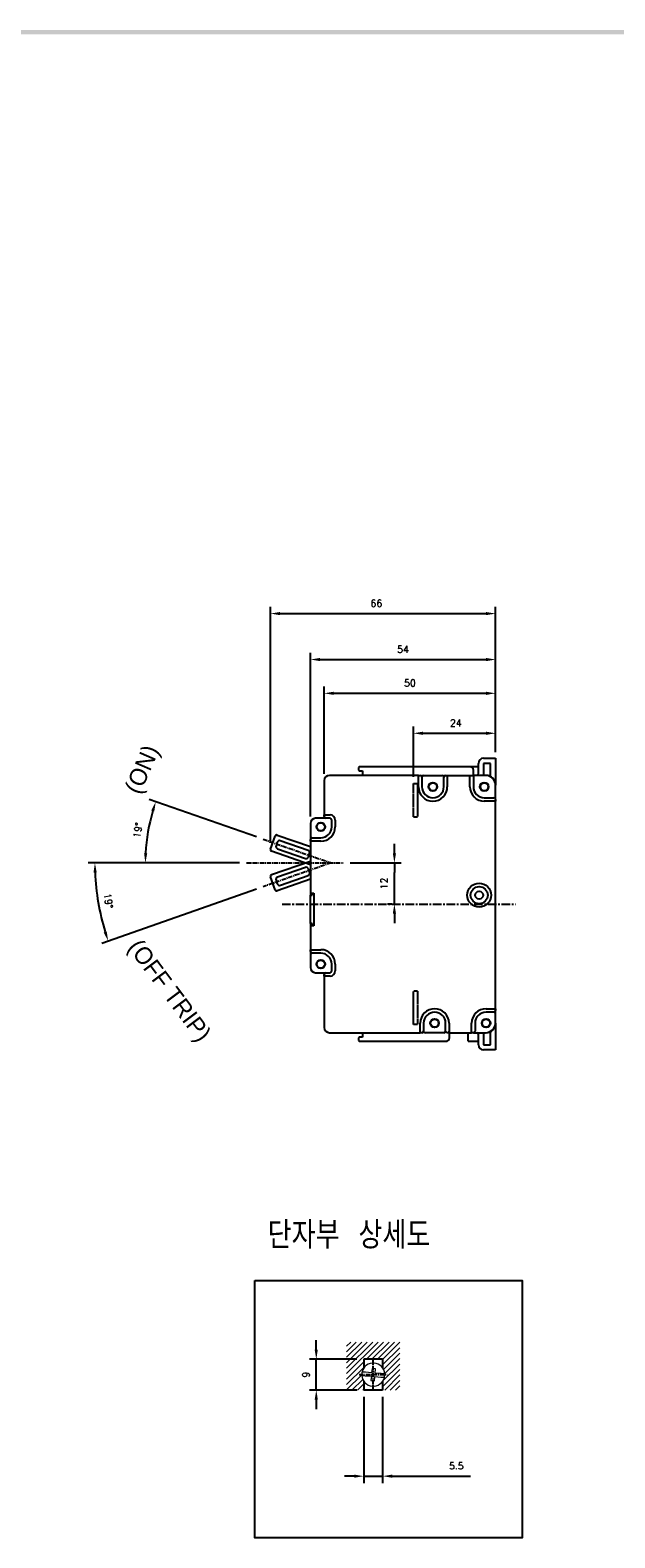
# Model space of a CAD drawing. Extents: x -44 to 949, y -75 to 622.
# Tile 3 of 6: x 282 to 452, y 178 to 618. Entities that reach past the tile are written whole.
import ezdxf

# ---------------------------------------------------------------- set-up
doc = ezdxf.new("R2010")
doc.units = 0
doc.header["$MEASUREMENT"] = 0
doc.linetypes.add('CENTER', pattern=[2, 1.25, -0.25, 0.25, -0.25])
doc.linetypes.add('HID', pattern=[3.5, 1.25, -1, 1.25])
doc.layers.get('0').update_dxf_attribs({"linetype": 'CONTINUOUS'})
doc.layers.add('AM_5', color=3, linetype='CONTINUOUS', lineweight=15)
for name, color, linetype in [('cen', 1, 'CENTER'), ('di', 3, 'CONTINUOUS'), ('DIM', 3, 'CONTINUOUS'), ('dwg', 7, 'CONTINUOUS'), ('Hid', 5, 'HID')]:
    doc.layers.add(name, color=color, linetype=linetype)
doc.styles.add('K', font='romank.shx', dxfattribs={"bigfont": 'ciwhhs.shx'})
doc.styles.add('KIM', font='ROMANS.shx', dxfattribs={"height": 5, "bigfont": 'GSG1.shx'})
doc.styles.get("Standard").update_dxf_attribs({"font": 'romans.shx', "height": 2, "bigfont": 'hgs.shx'})
doc.dimstyles.get("Standard").update_dxf_attribs({"dimscale": 0, "dimtxt": 2, "dimasz": 2, "dimexe": 0.5, "dimexo": 0.5, "dimgap": 1, "dimtad": 1, "dimdsep": 46, "dimtxsty": 'Standard', "dimcen": 0, "dimclrd": 3, "dimclre": 3, "dimclrt": 3, "dimadec": 0, "dimazin": 2, "dimtp": 0.1, "dimtm": 0.1, "dimtfac": 1, "dimtmove": 0, "dimatfit": 3, "dimfxl": 0, "dimtolj": 1, "dimarcsym": 0})
doc.dimstyles.new('STANDARD$0', dxfattribs={"dimtxt": 5, "dimasz": 5, "dimexe": 1, "dimexo": 2, "dimgap": 2, "dimtad": 1, "dimdec": 4, "dimzin": 12, "dimdsep": 46, "dimtxsty": 'KIM', "dimcen": -1, "dimdle": 0.1, "dimadec": 0, "dimazin": 0, "dimtfac": 1, "dimtdec": 4, "dimtmove": 0, "dimatfit": 3, "dimfxl": 0, "dimtolj": 1, "dimtzin": 0, "dimarcsym": 0})

# ---------------------------------------------------------------- blocks, each defined once
blk = doc.blocks.new('*D183')
at = {"layer": 'DIM'}
for p, q in [((388.13, 377.63), (388.13, 380.43)), ((375.22, 374.83), (390.13, 374.83)), ((388.13, 374.83), (388.13, 372.03)), ((388.13, 365.63), (388.13, 372.03)), ((388.13, 362.83), (388.13, 365.63)), ((387.39, 362.83), (386.13, 362.83)), ((388.13, 360.03), (388.13, 357.23))]:
    blk.add_line(p, q, dxfattribs=at)
for points in [[(387.67, 377.63), (388.6, 377.63), (388.13, 374.83)], [(387.67, 360.03), (388.6, 360.03), (388.13, 362.83)]]:
    blk.add_solid(points, dxfattribs=at)
at = {"layer": 'DIM', "insert": (385.13, 368.83), "char_height": 2, "attachment_point": 5, "rotation": 90}
blk.add_mtext('\\A1;12', dxfattribs=at)
blk = doc.blocks.new('*D184')
at = {"layer": 'DIM'}
for p, q in [((347.94, 382.39), (316.63, 393.28)), ((342.98, 374.83), (313.51, 374.83))]:
    blk.add_line(p, q, dxfattribs=at)
blk.add_arc((369.66, 374.83), 54.15, 163.7751, 177.037, dxfattribs=at)
for points in [[(317.22, 390.1), (318.11, 389.82), (318.52, 392.63)], [(316.05, 377.62), (315.12, 377.64), (315.51, 374.83)]]:
    blk.add_solid(points, dxfattribs=at)
at = {"layer": 'DIM', "insert": (313.31, 384.35), "char_height": 2, "attachment_point": 5, "rotation": 80.4061}
blk.add_mtext('\\A1;19%%D', dxfattribs=at)
blk = doc.blocks.new('*D190')
at = {"layer": 'DIM'}
for p, q in [((393.66, 399.9), (393.66, 414.61)), ((417.66, 407.33), (417.66, 414.61)), ((396.46, 412.61), (414.86, 412.61))]:
    blk.add_line(p, q, dxfattribs=at)
for points in [[(396.46, 413.08), (396.46, 412.14), (393.66, 412.61)], [(414.86, 413.08), (414.86, 412.14), (417.66, 412.61)]]:
    blk.add_solid(points, dxfattribs=at)
at = {"layer": 'DIM', "insert": (406.05, 415.61), "char_height": 2, "attachment_point": 5}
blk.add_mtext('\\A1;24', dxfattribs=at)
blk = doc.blocks.new('*D191')
at = {"layer": 'DIM'}
for p, q in [((367.66, 400.83), (367.66, 426.26)), ((417.66, 407.33), (417.66, 426.26)), ((370.46, 424.26), (414.86, 424.26))]:
    blk.add_line(p, q, dxfattribs=at)
for points in [[(370.46, 424.72), (370.46, 423.79), (367.66, 424.26)], [(414.86, 424.72), (414.86, 423.79), (417.66, 424.26)]]:
    blk.add_solid(points, dxfattribs=at)
at = {"layer": 'DIM', "insert": (392.66, 427.26), "char_height": 2, "attachment_point": 5}
blk.add_mtext('\\A1;50', dxfattribs=at)
blk = doc.blocks.new('*D192')
at = {"layer": 'DIM'}
for p, q in [((363.66, 388.33), (363.66, 436.1)), ((417.66, 407.33), (417.66, 436.1)), ((366.46, 434.1), (414.86, 434.1))]:
    blk.add_line(p, q, dxfattribs=at)
for points in [[(366.46, 434.57), (366.46, 433.63), (363.66, 434.1)], [(414.86, 434.57), (414.86, 433.63), (417.66, 434.1)]]:
    blk.add_solid(points, dxfattribs=at)
at = {"layer": 'DIM', "insert": (390.66, 437.1), "char_height": 2, "attachment_point": 5}
blk.add_mtext('\\A1;54', dxfattribs=at)
blk = doc.blocks.new('*D193')
at = {"layer": 'DIM'}
for p, q in [((342.98, 374.83), (298.79, 374.83)), ((347.95, 367.22), (302.78, 351.38))]:
    blk.add_line(p, q, dxfattribs=at)
blk.add_arc((369.66, 374.83), 68.87, 182.3295, 196.9871, dxfattribs=at)
for points in [[(300.38, 372.02), (301.31, 372.04), (300.79, 374.83)], [(304.23, 354.85), (303.35, 354.56), (304.66, 352.05)]]:
    blk.add_solid(points, dxfattribs=at)
at = {"layer": 'DIM', "insert": (304.72, 363.78), "char_height": 2, "attachment_point": 5, "rotation": 279.6583}
blk.add_mtext('\\A1;19%%D', dxfattribs=at)
blk = doc.blocks.new('*D196')
at = {"layer": 'DIM'}
for p, q in [((379.2, 219.17), (379.2, 194.08)), ((384.7, 219.17), (384.7, 194.08)), ((376.4, 196.08), (373.6, 196.08)), ((379.2, 196.08), (384.7, 196.08)), ((387.5, 196.08), (410.3, 196.08))]:
    blk.add_line(p, q, dxfattribs=at)
for points in [[(376.4, 196.55), (376.4, 195.62), (379.2, 196.08)], [(387.5, 196.55), (387.5, 195.62), (384.7, 196.08)]]:
    blk.add_solid(points, dxfattribs=at)
at = {"layer": 'DIM', "insert": (406.2, 199.08), "char_height": 2, "attachment_point": 5}
blk.add_mtext('\\A1;5.5', dxfattribs=at)
blk = doc.blocks.new('*D197')
at = {"layer": 'DIM'}
for p, q in [((365.35, 232.97), (365.35, 235.77)), ((377.2, 230.17), (363.35, 230.17)), ((365.35, 221.17), (365.35, 230.17)), ((377.2, 221.17), (363.35, 221.17)), ((365.35, 218.37), (365.35, 215.57))]:
    blk.add_line(p, q, dxfattribs=at)
for points in [[(364.88, 232.97), (365.81, 232.97), (365.35, 230.17)], [(364.88, 218.37), (365.81, 218.37), (365.35, 221.17)]]:
    blk.add_solid(points, dxfattribs=at)
at = {"layer": 'DIM', "insert": (362.35, 225.67), "char_height": 2, "attachment_point": 5, "rotation": 90}
blk.add_mtext('\\A1;9', dxfattribs=at)
blk = doc.blocks.new('fdfsadfas')
at = {"color": 7, "linetype": 'Continuous', "lineweight": 15}
for p, q in [((234, 336.04), (235.79, 335.88)), ((235.88, 336.88), (234.09, 337.04)), ((235.79, 335.88), (235.68, 334.64)), ((235.68, 334.64), (236.68, 334.55)), ((235.99, 338.13), (235.88, 336.88)), ((236.99, 338.04), (235.99, 338.13)), ((236.68, 334.55), (236.79, 335.8)), ((236.79, 335.8), (238.58, 335.64)), ((236.88, 336.79), (236.99, 338.04)), ((238.67, 336.64), (236.88, 336.79))]:
    blk.add_line(p, q, dxfattribs=at)
for start, end in [(3.5525, 166.3852), (166.3852, 183.5525), (183.5525, 346.3852), (346.3852, 3.5525)]:
    blk.add_arc((236.33, 336.34), 3.35, start, end, dxfattribs=at)
for points, knots in [([(232.99, 336.13), (233, 336.13), (233.02, 336.13), (233.19, 336.11), (233.45, 336.09), (233.73, 336.07), (233.92, 336.05), (234, 336.04)], [0, 0, 0, 0, 0.210927, 0.421827, 0.633563, 0.84758, 1, 1, 1, 1]), ([(234.09, 337.04), (233.97, 337.05), (233.74, 337.07), (233.44, 337.1), (233.21, 337.12), (233.09, 337.13), (233.08, 337.13), (233.08, 337.13)], [0, 0, 0, 0, 0.219553, 0.439238, 0.655713, 0.868958, 1, 1, 1, 1]), ([(238.58, 335.64), (238.69, 335.63), (238.92, 335.61), (239.23, 335.58), (239.46, 335.56), (239.57, 335.55), (239.59, 335.55), (239.59, 335.55)], [0, 0, 0, 0, 0.219553, 0.439238, 0.655713, 0.868958, 1, 1, 1, 1]), ([(239.68, 336.55), (239.67, 336.55), (239.64, 336.55), (239.47, 336.56), (239.22, 336.59), (238.94, 336.61), (238.74, 336.63), (238.67, 336.64)], [0, 0, 0, 0, 0.2109274, 0.4218266, 0.6335624, 0.8475799, 1, 1, 1, 1])]:
    blk.add_open_spline(points, degree=3, knots=knots, dxfattribs=at)
blk = doc.blocks.new('*D200')
at = {"layer": 'DIM'}
for p, q in [((351.97, 380.69), (351.97, 449.49)), ((417.66, 407.08), (417.66, 449.49)), ((354.77, 447.49), (414.86, 447.49))]:
    blk.add_line(p, q, dxfattribs=at)
for points in [[(354.77, 447.96), (354.77, 447.03), (351.97, 447.49)], [(414.86, 447.96), (414.86, 447.03), (417.66, 447.49)]]:
    blk.add_solid(points, dxfattribs=at)
at = {"layer": 'DIM', "insert": (382.88, 450.49), "char_height": 2, "attachment_point": 5}
blk.add_mtext('\\A1;66', dxfattribs=at)

msp = doc.modelspace()

# ---------------------------------------------------------------- linework, layer by layer
for p, q in [((414.16, 405.329), (417.66, 405.329)), ((417.66, 405.329), (417.66, 404.829)), ((417.66, 404.829), (417.66, 397.529)), ((395.16, 400.329), (369.16, 400.329)), ((377.86, 402.829), (377.66, 402.629)), ((377.66, 402.629), (377.66, 401.829)), ((377.66, 401.829), (377.86, 401.629)), ((410.16, 402.829), (377.86, 402.829)), ((377.86, 401.629), (378.86, 401.629)), ((378.86, 401.629), (378.86, 400.329)), ((395.16, 397.029), (395.16, 400.329)), ((395.16, 400.329), (395.66, 400.329)), ((396.66, 400.329), (402.06, 400.329)), ((403.06, 400.329), (403.56, 400.329)), ((403.56, 400.329), (403.56, 397.029)), ((403.56, 400.329), (410.16, 400.329)), ((410.16, 400.329), (411.16, 400.329)), ((410.16, 397.029), (410.16, 400.329)), ((411.16, 400.329), (411.16, 401.829)), ((411.16, 400.329), (411.16, 397.029)), ((414.66, 400.329), (411.16, 400.329)), ((412.66, 400.829), (412.66, 403.829)), ((416.16, 403.829), (414.16, 403.829)), ((414.16, 403.829), (414.16, 400.829)), ((414.16, 400.829), (414.16, 400.329)), ((416.16, 400.009), (416.16, 403.829)), ((367.66, 398.829), (367.66, 388.829)), ((396.16, 399.829), (396.16, 397.029)), ((402.56, 397.029), (402.56, 399.829)), ((417.66, 393.329), (417.66, 397.329)), ((414.36, 393.829), (417.16, 393.829)), ((417.66, 392.829), (414.36, 392.829)), ((417.66, 393.329), (417.66, 392.829)), ((417.66, 332.329), (417.66, 392.829)), ((367.66, 387.829), (365.16, 387.829)), ((367.86, 388.629), (367.66, 388.829)), ((367.66, 388.829), (369.36, 388.829)), ((367.66, 388.329), (367.66, 388.829)), ((367.66, 388.329), (367.66, 387.829)), ((369.36, 387.829), (368.16, 387.829)), ((369.86, 385.329), (369.86, 387.329)), ((370.86, 387.329), (370.86, 385.329)), ((352.002, 378.856), (353.317, 382.634)), ((353.954, 382.942), (363.66, 379.564)), ((363.66, 386.329), (363.66, 381.629)), ((363.66, 374.27), (352.31, 378.22)), ((353.974, 380.87), (353.612, 379.831)), ((354.043, 378.94), (362.165, 376.113)), ((362.987, 378.475), (354.865, 381.301)), ((363.66, 381.129), (363.66, 381.629)), ((366.66, 381.129), (363.66, 381.129)), ((363.66, 381.129), (363.66, 365.529)), ((364.16, 382.129), (366.66, 382.129)), ((352.318, 371.399), (363.66, 375.375)), ((362.168, 373.528), (354.053, 370.683)), ((363.057, 376.544), (363.418, 377.583)), ((353.335, 366.987), (352.011, 370.762)), ((353.623, 369.791), (353.987, 368.753)), ((363.66, 370.077), (353.972, 366.681)), ((354.88, 368.324), (362.995, 371.168)), ((363.424, 372.061), (363.061, 373.099)), ((363.66, 365.529), (364.06, 365.529)), ((363.66, 365.529), (363.66, 365.379)), ((363.66, 357.179), (363.66, 365.379)), ((363.66, 365.379), (364.16, 365.379)), ((364.06, 366.029), (364.66, 366.029)), ((364.06, 365.529), (364.06, 366.029)), ((364.16, 365.379), (364.16, 365.879)), ((364.16, 365.879), (364.66, 365.879)), ((364.66, 366.029), (364.66, 365.879)), ((364.66, 365.879), (364.66, 356.679)), ((364.16, 357.179), (363.66, 357.179)), ((363.66, 357.179), (363.66, 357.029)), ((364.06, 357.029), (363.66, 357.029)), ((363.66, 357.029), (363.66, 349.529)), ((364.06, 356.529), (364.06, 357.029)), ((364.66, 356.529), (364.06, 356.529)), ((364.16, 356.679), (364.16, 357.179)), ((364.66, 356.679), (364.16, 356.679)), ((364.66, 356.679), (364.66, 356.529)), ((363.66, 349.529), (366.66, 349.529)), ((363.66, 349.029), (363.66, 349.529)), ((363.66, 349.029), (363.66, 344.329)), ((366.66, 348.529), (364.16, 348.529)), ((365.16, 342.829), (367.66, 342.829)), ((367.66, 342.829), (367.66, 342.329)), ((368.16, 342.829), (369.36, 342.829)), ((369.86, 343.329), (369.86, 345.329)), ((370.86, 345.329), (370.86, 343.329)), ((367.66, 341.829), (367.66, 342.329)), ((369.36, 341.829), (367.66, 341.829)), ((367.66, 341.829), (367.66, 326.829)), ((414.86, 332.329), (417.66, 332.329)), ((417.16, 331.329), (414.86, 331.329)), ((417.66, 332.329), (417.66, 331.829)), ((417.66, 328.329), (417.66, 331.829)), ((369.16, 325.329), (395.66, 325.329)), ((378.86, 325.329), (378.86, 324.029)), ((395.66, 325.329), (395.66, 328.129)), ((396.16, 325.329), (395.66, 325.329)), ((396.66, 328.129), (396.66, 325.829)), ((402.56, 325.329), (397.16, 325.329)), ((403.06, 325.829), (403.06, 328.129)), ((404.06, 325.329), (403.56, 325.329)), ((404.06, 328.129), (404.06, 325.329)), ((404.06, 325.329), (410.66, 325.329)), ((404.16, 323.829), (404.16, 325.329)), ((409.66, 322.829), (409.66, 325.329)), ((410.66, 325.329), (410.66, 328.129)), ((411.16, 325.329), (410.66, 325.329)), ((411.16, 325.329), (414.66, 325.329)), ((411.66, 328.129), (411.66, 325.829)), ((414.16, 325.329), (414.16, 324.829)), ((416.16, 321.829), (416.16, 325.649)), ((417.66, 328.129), (417.66, 320.829)), ((377.86, 324.029), (377.66, 323.829)), ((377.66, 323.829), (377.66, 323.029)), ((377.66, 323.029), (377.86, 322.829)), ((378.86, 324.029), (377.86, 324.029)), ((377.86, 322.829), (403.16, 322.829)), ((412.66, 321.829), (412.66, 324.829)), ((414.16, 324.829), (414.16, 321.829)), ((414.16, 321.829), (416.16, 321.829)), ((417.66, 320.829), (417.66, 320.329)), ((417.66, 320.329), (414.16, 320.329)), ((384.704, 230.168), (379.204, 230.168)), ((379.204, 230.168), (379.204, 227.581)), ((384.704, 230.168), (384.704, 227.581)), ((379.204, 223.755), (379.204, 221.168)), ((384.704, 221.168), (379.204, 221.168)), ((384.704, 223.755), (384.704, 221.168))]:
    msp.add_line(p, q)
at = {"flags": 128}
for points in [[(395.16, 400.329), (395.163, 400.326), (395.172, 400.317), (395.186, 400.302), (395.206, 400.282), (395.231, 400.258), (395.26, 400.229), (395.291, 400.197), (395.325, 400.164), (395.36, 400.129)], [(403.36, 400.129), (403.394, 400.164), (403.428, 400.197), (403.46, 400.229), (403.488, 400.258), (403.513, 400.282), (403.533, 400.302), (403.548, 400.317), (403.557, 400.326), (403.56, 400.329)], [(410.16, 400.329), (410.163, 400.326), (410.172, 400.317), (410.186, 400.302), (410.206, 400.282), (410.231, 400.258), (410.26, 400.229), (410.291, 400.197), (410.325, 400.164), (410.36, 400.129)], [(411.16, 400.329), (411.157, 400.326), (411.148, 400.317), (411.133, 400.302), (411.113, 400.282), (411.088, 400.258), (411.06, 400.229), (411.028, 400.197), (410.994, 400.164), (410.96, 400.129)], [(417.46, 393.029), (417.499, 392.99), (417.536, 392.952), (417.571, 392.918), (417.601, 392.888), (417.626, 392.863), (417.644, 392.844), (417.656, 392.833), (417.66, 392.829)], [(363.86, 381.329), (363.821, 381.29), (363.783, 381.252), (363.749, 381.218), (363.718, 381.188), (363.693, 381.163), (363.675, 381.144), (363.664, 381.133), (363.66, 381.129)], [(363.86, 349.329), (363.825, 349.364), (363.791, 349.397), (363.76, 349.429), (363.731, 349.458), (363.706, 349.482), (363.686, 349.502), (363.672, 349.517), (363.663, 349.526), (363.66, 349.529)], [(367.86, 342.029), (367.825, 341.994), (367.791, 341.961), (367.76, 341.929), (367.731, 341.9), (367.706, 341.876), (367.686, 341.856), (367.672, 341.841), (367.663, 341.832), (367.66, 341.829)], [(417.66, 332.329), (417.657, 332.326), (417.648, 332.317), (417.633, 332.302), (417.613, 332.282), (417.588, 332.258), (417.56, 332.229), (417.528, 332.197), (417.494, 332.164), (417.46, 332.129)], [(395.86, 325.529), (395.821, 325.49), (395.783, 325.452), (395.749, 325.418), (395.718, 325.388), (395.693, 325.363), (395.675, 325.344), (395.664, 325.333), (395.66, 325.329)], [(404.06, 325.329), (404.056, 325.333), (404.044, 325.344), (404.026, 325.363), (404.001, 325.388), (403.971, 325.418), (403.936, 325.452), (403.899, 325.49), (403.86, 325.529)], [(410.86, 325.529), (410.821, 325.49), (410.783, 325.452), (410.749, 325.418), (410.718, 325.388), (410.693, 325.363), (410.675, 325.344), (410.664, 325.333), (410.66, 325.329)]]:
    msp.add_lwpolyline(points, dxfattribs=at)
for centre, radius in [((399.36, 397.029), 1.265), ((399.36, 397.029), 1.15), ((414.36, 397.029), 1.265), ((414.36, 397.029), 1.15), ((366.66, 385.329), 1.265), ((366.66, 385.329), 1.15), ((412.86, 365.429), 3.5), ((412.86, 365.429), 2.5), ((412.86, 365.429), 1.15), ((366.66, 345.329), 1.265), ((366.66, 345.329), 1.15), ((399.86, 328.129), 1.265), ((399.86, 328.129), 1.15), ((414.86, 328.129), 1.265), ((414.86, 328.129), 1.15)]:
    msp.add_circle(centre, radius)
for centre, radius, start, end in [((414.16, 403.829), 1.5, 90, 180), ((369.16, 398.829), 1.5, 90, 180), ((395.66, 399.829), 0.5, 0, 90), ((396.66, 399.829), 0.5, 90, 180), ((402.06, 399.829), 0.5, 0, 90), ((403.06, 399.829), 0.5, 90, 180), ((410.16, 401.829), 1, 0, 90), ((412.16, 400.829), 0.5, 270, 0), ((414.66, 397.329), 3, 0, 90), ((414.86, 397.529), 2.8, 0, 90), ((399.36, 397.029), 4.2, 180, 0), ((399.36, 397.029), 3.2, 180, 0), ((414.36, 397.029), 4.2, 180, 270), ((414.36, 397.029), 3.2, 180, 270), ((417.16, 393.329), 0.5, 0, 90), ((365.16, 386.329), 1.5, 90, 180), ((368.16, 388.329), 0.5, 180, 270), ((369.36, 387.329), 1.5, 0, 90), ((369.36, 387.329), 0.5, 0, 90), ((353.789, 382.47), 0.5, 70.81211, 160.81211), ((366.66, 385.329), 4.2, 270, 0), ((366.66, 385.329), 3.2, 270, 0), ((352.475, 378.692), 0.5, 160.81211, 250.81211), ((354.273, 379.601), 0.7, 160.81211, 250.81211), ((354.635, 380.64), 0.7, 70.81211, 160.81211), ((362.757, 377.813), 0.7, 340.81211, 70.81211), ((364.16, 381.629), 0.5, 90, 180), ((362.396, 376.775), 0.7, 250.81211, 340.81211), ((362.4, 372.867), 0.7, 19.31661, 109.31661), ((352.483, 370.928), 0.5, 109.31661, 199.31661), ((354.284, 370.022), 0.7, 109.31661, 199.31661), ((362.764, 371.829), 0.7, 289.31661, 19.31661), ((353.806, 367.153), 0.5, 199.31661, 289.31661), ((354.648, 368.984), 0.7, 199.31661, 289.31661), ((364.16, 349.029), 0.5, 180, 270), ((366.66, 345.329), 4.2, 0, 90), ((366.66, 345.329), 3.2, 0, 90), ((365.16, 344.329), 1.5, 180, 270), ((368.16, 342.329), 0.5, 90, 180), ((369.36, 343.329), 0.5, 270, 0), ((369.36, 343.329), 1.5, 270, 0), ((399.86, 328.129), 4.2, 0, 180), ((399.86, 328.129), 3.2, 0, 180), ((414.86, 328.129), 4.2, 90, 180), ((414.86, 328.129), 3.2, 90, 180), ((417.16, 331.829), 0.5, 270, 0), ((369.16, 326.829), 1.5, 180, 270), ((396.16, 325.829), 0.5, 270, 0), ((397.16, 325.829), 0.5, 180, 270), ((402.56, 325.829), 0.5, 270, 0), ((403.56, 325.829), 0.5, 180, 270), ((411.16, 325.829), 0.5, 270, 0), ((412.16, 324.829), 0.5, 0, 90), ((414.66, 328.329), 3, 270, 0), ((414.86, 328.129), 2.8, 270, 0), ((403.16, 323.829), 1, 270, 0), ((414.16, 321.829), 1.5, 180, 270)]:
    msp.add_arc(centre, radius, start, end)
for points in [[(412.66, 402.829), (410.16, 402.829)], [(409.66, 322.829), (412.66, 322.829)]]:
    msp.add_open_spline(points, degree=1)
at = {"layer": 'AM_5'}
for p, q in [((374.204, 233.935), (375.438, 235.168)), ((374.204, 232.344), (377.029, 235.168)), ((374.204, 230.753), (378.62, 235.168)), ((374.204, 229.162), (380.211, 235.168)), ((374.204, 227.571), (381.802, 235.168)), ((374.204, 225.98), (383.393, 235.168)), ((379.984, 230.168), (384.984, 235.168)), ((381.575, 230.168), (386.575, 235.168)), ((383.166, 230.168), (388.166, 235.168)), ((384.704, 230.116), (389.704, 235.116)), ((384.704, 228.525), (389.704, 233.525)), ((374.204, 224.389), (379.204, 229.389)), ((384.704, 223.752), (389.704, 228.752)), ((384.946, 227.175), (389.704, 231.934)), ((385.294, 225.932), (389.704, 230.343)), ((374.204, 222.798), (379.204, 227.798)), ((374.204, 221.207), (378.605, 225.607)), ((375.757, 221.168), (378.894, 224.305)), ((384.704, 222.161), (389.704, 227.161)), ((385.303, 221.168), (389.704, 225.57)), ((377.348, 221.168), (379.204, 223.025)), ((378.939, 221.168), (379.204, 221.434)), ((386.894, 221.168), (389.704, 223.979)), ((388.485, 221.168), (389.704, 222.388))]:
    msp.add_line(p, q, dxfattribs=at)
at = {"layer": 'cen'}
for p, q in [((349.826, 381.731), (369.66, 374.829)), ((344.982, 374.829), (373.222, 374.829)), ((369.66, 374.829), (349.842, 367.882)), ((381.954, 221.026), (381.954, 230.31)), ((377.892, 225.668), (386.017, 225.668))]:
    msp.add_line(p, q, dxfattribs=at)
at = {"layer": 'cen', "ltscale": 2}
msp.add_line((355.365, 362.829), (423.419, 362.829), dxfattribs=at)
at = {"layer": 'di'}
msp.add_lwpolyline([(347.423, 253.087), (425.412, 253.087), (425.412, 178.105), (347.423, 178.105)], close=True, dxfattribs=at)
at = {"layer": 'dwg'}
msp.add_trace([(-34.167, 617.544), (-32.967, 616.344), (945.033, 617.544), (943.833, 616.344)], dxfattribs=at)
at = {"layer": 'Hid', "ltscale": 0.1}
for p, q in [((393.66, 397.929), (394.86, 397.929)), ((393.66, 388.229), (393.66, 397.929)), ((394.86, 397.929), (394.86, 388.229)), ((393.66, 388.229), (394.86, 388.229)), ((393.66, 327.729), (393.66, 337.429)), ((394.86, 337.429), (393.66, 337.429)), ((394.86, 337.429), (394.86, 327.729))]:
    msp.add_line(p, q, dxfattribs=at)
at = {"layer": 'Hid'}
msp.add_line((394.86, 327.729), (393.66, 327.729), dxfattribs=at)

# ---------------------------------------------------------------- block references
msp.add_blockref('fdfsadfas', (145.621, -110.671))

# ---------------------------------------------------------------- texts
at = {"layer": 'di', "insert": (351.174, 270.362), "char_height": 8, "width": 135.45529, "attachment_point": 1}
msp.add_mtext('{\\Fromans,hgs|c129;단자부 상세도}', dxfattribs=at)
at = {"layer": 'DIM', "char_height": 5, "attachment_point": 1, "style": 'K'}
for s, insert, width, rotation in [('(ON)', (309.272, 396.473), 26.17076, 66.4768), ('(OFF TRIP)', (314.165, 353.161), 43.52846, 306.80062)]:
    msp.add_mtext(s, dxfattribs=dict(at, insert=insert, width=width, rotation=rotation))

# ---------------------------------------------------------------- dimensions: what is measured, and where the dimension line sits
at = {"layer": 'DIM'}
dim = msp.add_linear_dim(base=(417.66, 447.494), p1=(351.975, 378.692), p2=(417.66, 405.079), text='66', dimstyle='STANDARD$0', override={"dimtxt": 3, "dimasz": 2.8, "dimexe": 2, "dimdec": 2, "dimzin": 8, "dimtxsty": 'Standard', "dimcen": 0, "dimclrd": 256, "dimclre": 256, "dimclrt": 256, "dimadec": 2, "dimazin": 2, "dimtfac": 0.6, "dimtdec": 2, "dimtzin": 8, "dimlwd": 65535, "dimlwe": 65535, "dimarcsym": 1}, dxfattribs=at)
dim.commit()
dim.dimension.update_dxf_attribs({"geometry": '*D200', "text_midpoint": (382.882, 447.494), "dimtype": 160})
for base, p1, p2, picture, middle in [((417.66, 434.101), (363.66, 386.329), (417.66, 405.329), '*D192', (390.66, 434.101)), ((417.66, 424.255), (367.66, 398.829), (417.66, 405.329), '*D191', (392.66, 424.255)), ((417.66, 412.611), (393.66, 397.897), (417.66, 405.329), '*D190', (406.047, 412.611)), ((384.704, 196.083), (379.204, 221.168), (384.704, 221.168), '*D196', (406.204, 196.083))]:
    dim = msp.add_linear_dim(base=base, p1=p1, p2=p2, dimstyle='STANDARD$0', override={"dimtxt": 3, "dimasz": 2.8, "dimexe": 2, "dimdec": 2, "dimzin": 8, "dimtxsty": 'Standard', "dimcen": 0, "dimclrd": 256, "dimclre": 256, "dimclrt": 256, "dimadec": 2, "dimazin": 2, "dimtfac": 0.6, "dimtdec": 2, "dimtzin": 8, "dimlwd": 65535, "dimlwe": 65535, "dimarcsym": 1}, dxfattribs=at)
    dim.commit()
    dim.dimension.update_dxf_attribs({"geometry": picture, "text_midpoint": middle, "dimtype": 160})
for base, line1, line2, picture, middle in [((316.854, 386.818), ((349.826, 381.731), (369.66, 374.829)), ((344.982, 374.829), (373.222, 374.829)), '*D184', (316.267, 383.854)), ((301.22, 367.105), ((344.982, 374.829), (373.222, 374.829)), ((369.66, 374.829), (349.842, 367.882)), '*D193', (301.762, 363.274))]:
    dim = msp.add_angular_dim_2l(base=base, line1=line1, line2=line2, text='19%%D', dimstyle='Standard', override={"dimscale": 1, "dimtxt": 3, "dimasz": 2.8, "dimexe": 2, "dimexo": 2, "dimgap": 2, "dimdle": 0.1, "dimclrd": 256, "dimclre": 256, "dimclrt": 256, "dimadec": 2, "dimtfac": 0.6, "dimlwd": 65535, "dimlwe": 65535, "dimarcsym": 1}, dxfattribs=at)
    dim.commit()
    dim.dimension.update_dxf_attribs({"geometry": picture, "text_midpoint": middle, "dimtype": 162})
for base, p1, p2, picture, middle in [((388.132, 374.829), (389.392, 362.829), (373.222, 374.829), '*D183', (388.132, 368.829)), ((365.347, 230.168), (379.204, 221.168), (379.204, 230.168), '*D197', (365.347, 225.668))]:
    dim = msp.add_linear_dim(base=base, p1=p1, p2=p2, angle=90, dimstyle='STANDARD$0', override={"dimtxt": 3, "dimasz": 2.8, "dimexe": 2, "dimdec": 2, "dimzin": 8, "dimtxsty": 'Standard', "dimcen": 0, "dimclrd": 256, "dimclre": 256, "dimclrt": 256, "dimadec": 2, "dimazin": 2, "dimtfac": 0.6, "dimtdec": 2, "dimtzin": 8, "dimlwd": 65535, "dimlwe": 65535, "dimarcsym": 1}, dxfattribs=at)
    dim.commit()
    dim.dimension.update_dxf_attribs({"geometry": picture, "text_midpoint": middle, "dimtype": 160})

doc.saveas('drawing.dxf')
